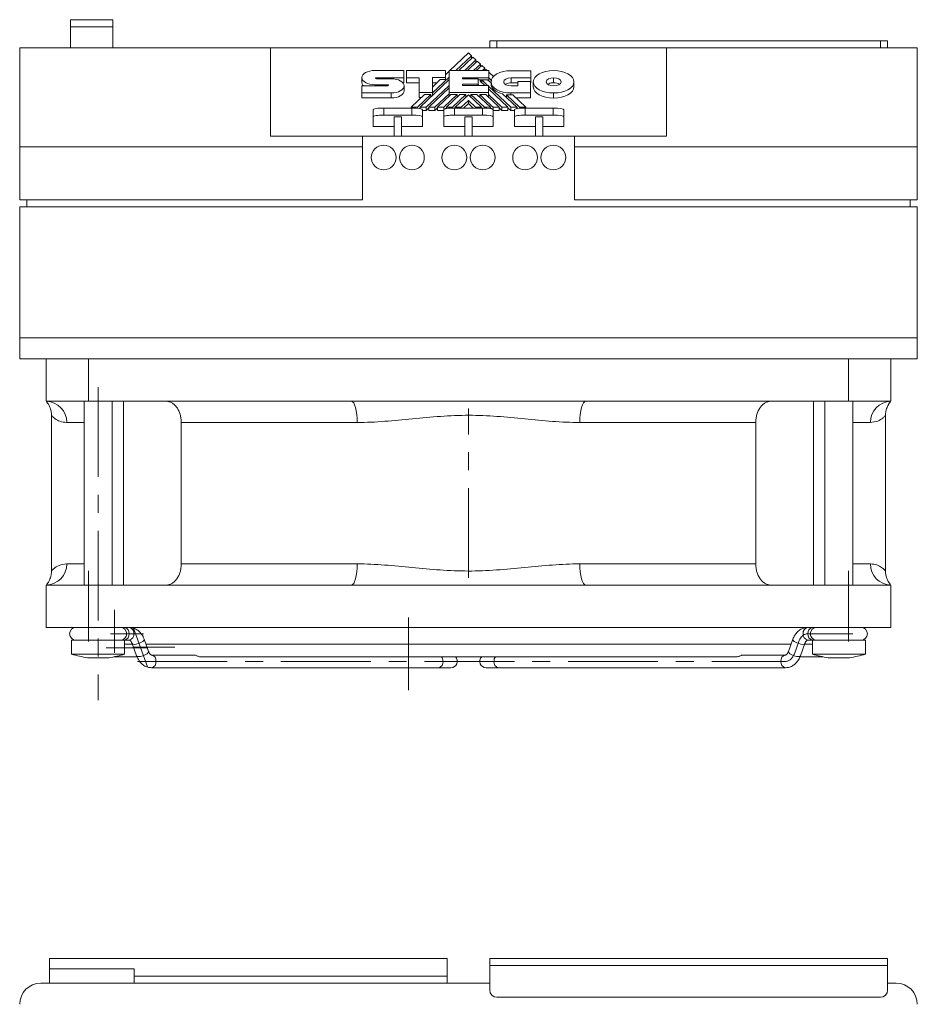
# Model space of a CAD drawing. Header units: millimetres. Extents: x 33 to 567, y 55 to 357.
# Tile 3 of 4: x 238 to 365, y 217 to 357. Entities that reach past the tile are written whole.
import ezdxf

# ---------------------------------------------------------------- set-up
doc = ezdxf.new("R2010")
doc.units = ezdxf.units.MM
doc.linetypes.add('CENTERX2', pattern=[20.32, 12.7, -2.54, 2.54, -2.54])

msp = doc.modelspace()

# ---------------------------------------------------------------- linework, layer by layer
at = {"color": 7, "linetype": 'Continuous', "lineweight": 15}
for p, q in [((251.2, 356.75), (245.2, 356.75)), ((245.2, 355.75), (245.2, 356.75)), ((251.2, 356.75), (251.2, 355.75)), ((245.2, 352.75), (245.2, 355.75)), ((251.2, 355.75), (245.2, 355.75)), ((251.2, 352.75), (251.2, 355.75)), ((238, 352.75), (273.5, 352.75)), ((238, 338.75), (238, 352.75)), ((273.5, 340.25), (273.5, 352.75)), ((273.5, 352.75), (329.5, 352.75)), ((304.5, 352.75), (304.5, 353.75)), ((304.5, 353.75), (305.5, 353.75)), ((305.5, 353.75), (305.5, 352.75)), ((305.5, 353.75), (359.8, 353.75)), ((329.5, 340.25), (329.5, 352.75)), ((329.5, 352.75), (365, 352.75)), ((359.8, 352.75), (359.8, 353.75)), ((359.8, 353.75), (360.8, 353.75)), ((360.8, 353.75), (360.8, 352.75)), ((365, 352.75), (365, 338.75)), ((301.5, 352.06), (298.85, 349.54)), ((299.72, 349.54), (301.94, 351.65)), ((302.13, 351.47), (300.11, 349.54)), ((301.94, 351.65), (301.5, 352.06)), ((301.94, 351.65), (301.94, 351.28)), ((302.56, 351.06), (302.13, 351.47)), ((300.96, 349.54), (302.56, 351.06)), ((302.75, 350.88), (301.35, 349.54)), ((302.21, 349.54), (303.18, 350.47)), ((302.56, 351.06), (302.56, 350.69)), ((303.37, 350.29), (302.59, 349.54)), ((303.18, 350.47), (302.75, 350.88)), ((303.18, 350.47), (303.18, 350.1)), ((303.81, 349.87), (303.37, 350.29)), ((303.46, 349.54), (303.81, 349.87)), ((303.81, 349.87), (303.81, 349.54)), ((286.42, 348.56), (286.42, 347.85)), ((288.23, 349.56), (292.35, 349.56)), ((292.35, 348.54), (288.47, 348.54)), ((288.47, 348.39), (290.56, 348.39)), ((292.35, 349.56), (292.35, 348.54)), ((292.35, 348.54), (292.35, 347.83)), ((292.75, 348.54), (292.75, 349.55)), ((292.75, 349.55), (298.23, 349.55)), ((294.53, 348.54), (292.75, 348.54)), ((292.75, 348.54), (292.75, 347.83)), ((294.53, 346.43), (294.53, 348.54)), ((296.41, 346.39), (298.78, 348.64)), ((298.23, 348.55), (296.41, 348.55)), ((296.41, 348.55), (296.41, 346.43)), ((298.23, 349.55), (298.23, 348.55)), ((298.78, 349.47), (298.23, 348.95)), ((298.23, 348.55), (298.23, 348.27)), ((298.78, 349.54), (304.36, 349.54)), ((298.78, 346.43), (298.78, 349.54)), ((304.36, 348.54), (300.63, 348.54)), ((300.63, 348.54), (300.63, 348.37)), ((300.63, 348.37), (302.85, 348.37)), ((302.85, 348.37), (302.85, 347.61)), ((303.99, 349.69), (303.84, 349.54)), ((304.15, 349.54), (303.99, 349.69)), ((304.36, 349.54), (304.36, 348.54)), ((305.05, 348.69), (304.36, 349.34)), ((304.36, 348.54), (304.36, 348.11)), ((304.36, 348.51), (304.79, 348.1)), ((310.34, 349.53), (307.48, 349.53)), ((307.52, 348.52), (310.34, 348.52)), ((307.52, 348.52), (307.52, 347.81)), ((310.34, 348.52), (310.34, 349.53)), ((310.34, 348.52), (310.34, 347.81)), ((313.54, 348.54), (313.54, 347.83)), ((286.42, 347.39), (290.05, 347.39)), ((286.42, 346.39), (286.42, 347.39)), ((290.05, 347.55), (288.23, 347.55)), ((292.35, 347.83), (292.17, 347.83)), ((292.38, 347.39), (292.38, 346.68)), ((294.53, 347.83), (292.75, 347.83)), ((298.78, 348.27), (294.66, 344.35)), ((295.51, 344.35), (298.78, 347.46)), ((298.78, 347.09), (295.9, 344.35)), ((297.51, 348.27), (296.41, 347.22)), ((297.06, 347.84), (296.41, 347.84)), ((297.51, 348.27), (298.23, 348.27)), ((302.85, 347.61), (300.63, 347.61)), ((300.63, 347.61), (300.63, 347.46)), ((300.63, 347.46), (304.33, 347.46)), ((304.21, 348.25), (302.85, 348.25)), ((302.85, 347.61), (302.85, 347.46)), ((302.85, 347.56), (302.96, 347.46)), ((303.17, 348.06), (303.37, 348.25)), ((303.81, 347.46), (303.17, 348.06)), ((303.37, 348.25), (304.2, 347.46)), ((303.37, 348.25), (303.37, 347.88)), ((304.69, 347.8), (304.21, 348.25)), ((304.33, 347.46), (304.33, 346.43)), ((304.33, 347.33), (307.47, 344.35)), ((307.08, 344.35), (304.33, 346.96)), ((304.69, 347.96), (304.69, 347.68)), ((307.52, 347.81), (308.47, 347.81)), ((308.47, 347.39), (307.52, 347.39)), ((308.47, 347.99), (308.47, 347.39)), ((310.28, 347.99), (308.47, 347.99)), ((310.28, 346.39), (310.28, 347.99)), ((310.28, 347.81), (310.34, 347.81)), ((310.67, 347.96), (310.67, 347.25)), ((316.42, 347.96), (316.42, 347.25)), ((286.42, 346.39), (286.42, 345.68)), ((290.56, 346.39), (286.42, 346.39)), ((290.56, 345.68), (286.42, 345.68)), ((290.56, 346.39), (290.56, 345.68)), ((295.28, 346.15), (293.39, 344.35)), ((294.27, 344.35), (296.15, 346.15)), ((296.41, 346.43), (294.53, 346.43)), ((294.53, 346.43), (294.53, 345.72)), ((294.83, 345.72), (294.53, 345.72)), ((295.28, 346.15), (296.15, 346.15)), ((296.15, 345.78), (296.15, 346.15)), ((296.41, 346.43), (296.41, 346.02)), ((296.75, 344.35), (298.78, 346.28)), ((299.02, 346.15), (297.13, 344.35)), ((297.99, 344.35), (299.88, 346.15)), ((300.27, 346.15), (298.38, 344.35)), ((304.33, 346.43), (298.78, 346.43)), ((298.78, 346.43), (298.78, 345.91)), ((299.88, 346.15), (299.02, 346.15)), ((299.23, 344.35), (301.14, 346.15)), ((299.62, 344.35), (301.49, 346.13)), ((299.88, 345.78), (299.88, 346.15)), ((301.14, 346.15), (300.27, 346.15)), ((301.14, 345.8), (301.14, 346.15)), ((301.49, 346.13), (303.36, 344.35)), ((301.85, 346.15), (301.85, 345.79)), ((301.85, 346.15), (303.75, 344.35)), ((302.7, 346.15), (301.85, 346.15)), ((304.6, 344.35), (302.7, 346.15)), ((303.94, 346.15), (303.09, 346.15)), ((303.09, 346.15), (303.09, 345.78)), ((305.83, 344.35), (303.94, 346.15)), ((304.33, 346.43), (304.33, 345.78)), ((304.33, 346.16), (306.23, 344.35)), ((308.32, 344.35), (306.33, 346.24)), ((306.86, 346.14), (308.74, 344.35)), ((306.86, 345.74), (306.86, 346.14)), ((307.48, 346.39), (310.28, 346.39)), ((307.48, 346.39), (307.48, 346.1)), ((307.48, 346.1), (307.77, 346.1)), ((309.61, 344.35), (307.77, 346.1)), ((308.22, 345.68), (310.28, 345.68)), ((310.28, 346.39), (310.28, 345.68)), ((313.54, 346.38), (313.54, 345.67)), ((289.5, 344.25), (289.5, 343.25)), ((289.5, 344.25), (293.5, 344.25)), ((293.39, 344.35), (294.27, 344.35)), ((293.39, 344.35), (293.39, 344.25)), ((293.5, 343.25), (293.5, 344.25)), ((294.27, 344.35), (294.27, 344.21)), ((294.54, 344.18), (294.66, 344.29)), ((294.66, 344.35), (295.51, 344.35)), ((294.66, 344.35), (294.66, 344.16)), ((295.51, 344.35), (295.51, 343.92)), ((295.51, 343.92), (295.9, 344.3)), ((295.9, 344.35), (296.75, 344.35)), ((295.9, 344.35), (295.9, 343.92)), ((296.75, 344.35), (296.75, 343.92)), ((296.75, 343.92), (297.13, 344.29)), ((297.13, 344.35), (297.99, 344.35)), ((297.13, 344.35), (297.13, 343.92)), ((297.99, 344.35), (297.99, 343.92)), ((298.19, 344.12), (298.38, 344.29)), ((298.38, 344.35), (299.23, 344.35)), ((298.38, 344.35), (298.38, 344.16)), ((299.23, 344.35), (299.23, 344.25)), ((299.5, 344.25), (299.5, 343.25)), ((299.5, 344.25), (303.5, 344.25)), ((299.58, 344.25), (299.62, 344.29)), ((300.47, 344.35), (299.62, 344.35)), ((299.62, 344.35), (299.62, 344.25)), ((301.49, 345.32), (300.47, 344.35)), ((300.47, 344.35), (300.47, 344.25)), ((301.49, 344.89), (300.81, 344.25)), ((302.51, 344.35), (301.49, 345.32)), ((301.49, 345.32), (301.49, 344.89)), ((302.17, 344.25), (301.49, 344.89)), ((303.36, 344.35), (302.51, 344.35)), ((302.51, 344.35), (302.51, 344.25)), ((303.36, 344.35), (303.36, 344.25)), ((303.36, 344.29), (303.41, 344.25)), ((303.5, 343.25), (303.5, 344.25)), ((303.75, 344.35), (303.75, 344.25)), ((303.75, 344.35), (304.6, 344.35)), ((304.6, 344.35), (304.6, 344.17)), ((304.6, 344.29), (304.78, 344.12)), ((304.99, 344.35), (305.83, 344.35)), ((304.99, 344.35), (304.99, 344.02)), ((305.83, 344.35), (305.83, 343.92)), ((305.83, 344.3), (306.23, 343.92)), ((306.23, 344.35), (307.08, 344.35)), ((306.23, 344.35), (306.23, 343.92)), ((307.08, 344.35), (307.08, 343.92)), ((307.08, 344.3), (307.47, 343.92)), ((307.47, 344.35), (308.32, 344.35)), ((307.47, 344.35), (307.47, 343.92)), ((308.32, 344.35), (308.32, 344.15)), ((308.32, 344.32), (308.47, 344.18)), ((308.74, 344.35), (309.61, 344.35)), ((308.74, 344.35), (308.74, 344.21)), ((309.5, 344.25), (309.5, 343.25)), ((309.5, 344.25), (313.5, 344.25)), ((309.61, 344.35), (309.61, 344.25)), ((313.5, 343.25), (313.5, 344.25)), ((288, 342.99), (288, 343.99)), ((288, 341.64), (288, 342.99)), ((293.5, 343.25), (289.5, 343.25)), ((291, 342.99), (292, 342.99)), ((291, 342.99), (291, 340.25)), ((292, 340.25), (292, 342.99)), ((295, 343.99), (295, 342.99)), ((295, 343.92), (295.51, 343.92)), ((295, 341.64), (295, 342.99)), ((295.9, 343.92), (296.75, 343.92)), ((297.13, 343.92), (297.99, 343.92)), ((297.99, 343.92), (298, 343.94)), ((298, 342.99), (298, 343.99)), ((298, 341.64), (298, 342.99)), ((303.5, 343.25), (299.5, 343.25)), ((301, 342.99), (302, 342.99)), ((301, 342.99), (301, 340.25)), ((302, 340.25), (302, 342.99)), ((305, 343.99), (305, 342.99)), ((305, 343.92), (305.83, 343.92)), ((305, 341.64), (305, 342.99)), ((306.23, 343.92), (307.08, 343.92)), ((307.47, 343.92), (308, 343.92)), ((308, 342.99), (308, 343.99)), ((308, 341.64), (308, 342.99)), ((313.5, 343.25), (309.5, 343.25)), ((311, 342.99), (312, 342.99)), ((311, 342.99), (311, 340.25)), ((312, 340.25), (312, 342.99)), ((315, 343.99), (315, 342.99)), ((315, 341.64), (315, 342.99)), ((291, 341.64), (288, 341.64)), ((295, 341.64), (292, 341.64)), ((301, 341.64), (298, 341.64)), ((305, 341.64), (302, 341.64)), ((311, 341.64), (308, 341.64)), ((315, 341.64), (312, 341.64)), ((273.5, 340.25), (286.5, 340.25)), ((286.5, 340.25), (286.5, 338.75)), ((316.5, 340.25), (286.5, 340.25)), ((316.5, 340.25), (329.5, 340.25)), ((316.5, 338.75), (316.5, 340.25)), ((238, 338.75), (238, 331.25)), ((286.5, 338.75), (238, 338.75)), ((286.5, 338.75), (286.5, 331.25)), ((365, 338.75), (316.5, 338.75)), ((316.5, 331.25), (316.5, 338.75)), ((365, 338.75), (365, 331.25)), ((286.5, 331.25), (238, 331.25)), ((365, 330.25), (238, 330.25)), ((238, 330.25), (238, 311.75)), ((239, 330.25), (239, 331.25)), ((365, 331.25), (316.5, 331.25)), ((364, 331.25), (364, 330.25)), ((365, 330.25), (365, 311.75)), ((365, 311.75), (238, 311.75)), ((238, 311.75), (238, 308.75)), ((365, 311.75), (365, 308.75)), ((238, 308.75), (365, 308.75)), ((241.75, 302.75), (241.75, 308.75)), ((247.75, 308.75), (247.75, 302.75)), ((355.25, 302.75), (355.25, 308.75)), ((361.25, 308.75), (361.25, 302.75)), ((247.75, 302.75), (241.75, 302.75)), ((247.1, 302.75), (247.1, 276.75)), ((284.95, 302.75), (247.75, 302.75)), ((251.1, 276.75), (251.1, 302.75)), ((252.71, 276.75), (252.71, 302.75)), ((318.05, 302.75), (284.95, 302.75)), ((355.25, 302.75), (318.05, 302.75)), ((350.29, 276.75), (350.29, 302.75)), ((351.9, 302.75), (351.9, 276.75)), ((361.25, 302.75), (355.25, 302.75)), ((355.9, 276.75), (355.9, 302.75)), ((242.5, 300.76), (242.5, 278.74)), ((285.75, 299.75), (260.86, 299.75)), ((260.86, 279.75), (260.86, 299.75)), ((342.15, 299.75), (317.25, 299.75)), ((342.15, 299.75), (342.15, 279.75)), ((360.5, 278.74), (360.5, 300.76)), ((260.86, 279.75), (285.75, 279.75)), ((317.25, 279.75), (342.15, 279.75)), ((241.75, 270.75), (241.75, 276.75)), ((247.75, 276.75), (241.75, 276.75)), ((247.75, 270.75), (247.75, 276.75)), ((284.95, 276.75), (247.75, 276.75)), ((318.05, 276.75), (284.95, 276.75)), ((355.25, 276.75), (318.05, 276.75)), ((355.25, 270.75), (355.25, 276.75)), ((361.25, 276.75), (355.25, 276.75)), ((361.25, 270.75), (361.25, 276.75)), ((247.75, 270.75), (241.75, 270.75)), ((355.25, 270.75), (247.75, 270.75)), ((361.25, 270.75), (355.25, 270.75)), ((245.35, 268.95), (245.35, 266.95)), ((252.85, 268.95), (245.35, 268.95)), ((252.85, 266.95), (252.85, 268.95)), ((252.85, 268.95), (253.51, 268.95)), ((256.24, 267.35), (255.61, 269.07)), ((347.39, 269.07), (346.76, 267.35)), ((349.49, 268.95), (350.15, 268.95)), ((350.15, 268.95), (350.15, 266.95)), ((357.65, 268.95), (350.15, 268.95)), ((357.65, 266.95), (357.65, 268.95)), ((253.94, 268.4), (252.85, 268.4)), ((253.92, 268.46), (254.55, 266.73)), ((347.15, 268.4), (255.86, 268.4)), ((348.46, 266.73), (349.08, 268.46)), ((350.15, 268.4), (349.06, 268.4)), ((252.85, 266.95), (245.35, 266.95)), ((250.6, 266.44), (247.6, 266.44)), ((251.35, 266.6), (254.53, 266.6)), ((262.65, 266.85), (256.65, 266.85)), ((263.53, 266.6), (339.47, 266.6)), ((346.35, 266.85), (340.35, 266.85)), ((348.44, 266.6), (351.66, 266.6)), ((357.65, 266.95), (350.15, 266.95)), ((355.4, 266.44), (352.4, 266.44)), ((256.65, 265.05), (297.26, 265.05)), ((297.26, 265.05), (299.02, 265.05)), ((303.99, 265.05), (305.74, 265.05)), ((305.74, 265.05), (346.35, 265.05)), ((242.2, 222.42), (242.2, 223.92)), ((298.5, 223.92), (242.2, 223.92)), ((298.5, 221.42), (298.5, 223.92)), ((304.5, 223.92), (360.8, 223.92)), ((304.5, 222.92), (304.5, 223.92)), ((360.8, 223.92), (360.8, 222.92)), ((242.2, 222.42), (242.2, 220.42)), ((242.2, 222.42), (254.2, 222.42)), ((254.2, 222.42), (254.2, 220.42)), ((360.8, 222.92), (304.5, 222.92)), ((304.5, 222.92), (304.5, 219.42)), ((360.8, 222.92), (360.8, 219.42)), ((304.5, 220.42), (241, 220.42)), ((298.5, 221.42), (254.2, 221.42)), ((298.5, 220.42), (298.5, 221.42)), ((362, 220.42), (360.8, 220.42)), ((305.5, 218.42), (359.8, 218.42))]:
    msp.add_line(p, q, dxfattribs=at)
at = {"color": 8, "linetype": 'Continuous', "lineweight": 15}
for p, q in [((288.47, 348.54), (288.47, 348.39)), ((288.23, 347.55), (288.23, 347.39)), ((290.05, 347.55), (290.05, 347.39)), ((247.1, 299.75), (244.64, 299.75)), ((358.36, 299.75), (355.9, 299.75)), ((244.64, 279.75), (247.1, 279.75)), ((355.9, 279.75), (358.36, 279.75))]:
    msp.add_line(p, q, dxfattribs=at)
at = {"color": 7, "linetype": 'CENTERX2', "lineweight": 0}
for p, q in [((249.1, 304.75), (249.1, 260.45)), ((301.5, 277.75), (301.5, 301.75)), ((247.75, 268.75), (247.75, 278.75)), ((355.25, 268.75), (355.25, 278.75)), ((251.42, 267.16), (251.42, 273.23)), ((293.02, 261.88), (293.02, 272.16)), ((254.08, 270.64), (256.07, 265.16)), ((250.84, 269.85), (255.51, 269.85)), ((349.49, 269.85), (350.16, 269.85)), ((351.58, 269.85), (350.16, 269.85)), ((351.58, 269.85), (355.9, 269.85)), ((256.15, 267.85), (250.22, 267.85)), ((254, 267.95), (259.94, 267.95)), ((347.61, 267.04), (348.23, 268.76)), ((254.65, 265.95), (346.35, 265.95))]:
    msp.add_line(p, q, dxfattribs=at)
at = {"color": 7, "linetype": 'Continuous', "lineweight": 15, "flags": 128}
for points in [[(284.95, 302.75), (285.11, 302.69), (285.26, 302.52), (285.39, 302.25), (285.52, 301.87), (285.62, 301.42), (285.69, 300.9), (285.74, 300.34), (285.75, 299.75)], [(317.25, 299.75), (317.27, 300.34), (317.31, 300.9), (317.39, 301.42), (317.49, 301.87), (317.61, 302.25), (317.75, 302.52), (317.9, 302.69), (318.05, 302.75)], [(284.95, 276.75), (285.11, 276.81), (285.26, 276.98), (285.39, 277.26), (285.52, 277.63), (285.62, 278.08), (285.69, 278.6), (285.74, 279.17), (285.75, 279.75)], [(317.25, 279.75), (317.27, 279.17), (317.31, 278.6), (317.39, 278.08), (317.49, 277.63), (317.61, 277.26), (317.75, 276.98), (317.9, 276.81), (318.05, 276.75)]]:
    msp.add_lwpolyline(points, dxfattribs=at)
at = {"color": 8, "linetype": 'Continuous', "lineweight": 15, "flags": 128}
for points in [[(255.4, 268.76), (255.57, 268.92), (255.62, 269.05), (255.61, 269.07)], [(347.6, 268.76), (347.43, 268.92), (347.38, 269.05), (347.39, 269.07)], [(253.92, 268.46), (254, 268.38), (254.2, 268.35), (254.49, 268.38), (254.82, 268.47), (255.14, 268.61), (255.4, 268.76)], [(349.08, 268.45), (349, 268.38), (348.8, 268.35), (348.51, 268.38), (348.19, 268.47), (347.86, 268.61), (347.6, 268.76)], [(254.55, 266.73), (254.63, 266.66), (254.83, 266.63), (255.11, 266.66), (255.44, 266.75), (255.76, 266.88), (256.03, 267.04)], [(256.03, 267.04), (256.2, 267.2), (256.24, 267.33), (256.24, 267.35)], [(346.97, 267.04), (346.8, 267.2), (346.76, 267.33), (346.76, 267.35)], [(348.46, 266.73), (348.38, 266.66), (348.18, 266.63), (347.89, 266.66), (347.56, 266.75), (347.24, 266.88), (346.97, 267.04)]]:
    msp.add_lwpolyline(points, dxfattribs=at)
at = {"color": 7, "linetype": 'Continuous', "lineweight": 15}
for centre in [(289.5, 337.25), (293.5, 337.25), (299.5, 337.25), (303.5, 337.25), (309.5, 337.25), (313.5, 337.25)]:
    msp.add_circle(centre, 1.75, dxfattribs=at)
for centre, radius, start, end in [((241.7, 299.8), 2.95, 358.9608, 88.9217), ((361.31, 299.8), 2.95, 91.0783, 181.0391), ((241.7, 279.7), 2.95, 271.0784, 1.0391), ((361.31, 279.7), 2.95, 178.9609, 268.9216), ((245.95, 269.85), 0.9, 90, 270), ((252.25, 269.85), 0.9, 270, 90), ((350.75, 269.85), 0.9, 90, 180), ((357.05, 269.85), 0.9, 270, 90), ((350.75, 269.85), 0.9, 180, 270), ((299.02, 265.95), 0.9, 270, 46.2291), ((303.99, 265.95), 0.9, 133.7709, 270), ((241, 217.42), 3, 90, 180), ((362, 217.42), 3, 0, 90), ((305.5, 219.42), 1, 180, 270), ((359.8, 219.42), 1, 270, 0)]:
    msp.add_arc(centre, radius, start, end, dxfattribs=at)
at = {"color": 8, "linetype": 'Continuous', "lineweight": 15}
for centre, radius, start, end in [((252.68, 269.96), 0.803, 351.9507, 78.5781), ((253.35, 269.96), 0.803, 351.9507, 78.5781), ((349.65, 269.96), 0.803, 101.4214, 188.0503), ((350.32, 269.96), 0.803, 101.4219, 188.0491), ((252.68, 269.74), 0.803, 281.4217, 8.0495), ((253.35, 269.74), 0.803, 281.4217, 8.0495), ((349.65, 269.74), 0.803, 171.9496, 258.5788), ((350.32, 269.74), 0.803, 171.9507, 258.5783), ((256.49, 266.06), 0.803, 351.9509, 78.5779), ((296.83, 265.99), 1.06, 358.1766, 35.4136), ((306.17, 265.99), 1.06, 144.582, 181.8284), ((346.51, 266.06), 0.803, 101.4223, 188.0494), ((256.49, 265.84), 0.803, 281.4245, 8.0492), ((297.1, 265.84), 0.803, 281.4215, 8.0495), ((305.9, 265.84), 0.803, 171.9501, 258.5782), ((346.51, 265.84), 0.803, 171.9515, 258.5674)]:
    msp.add_arc(centre, radius, start, end, dxfattribs=at)
at = {"color": 7, "linetype": 'Continuous', "lineweight": 15}
for centre, major_axis, ratio, start_param, end_param in [((289.5, 343.99), (1.5, 0), 0.176327, 1.570796, 3.141593), ((293.5, 343.99), (1.5, 0), 0.176327, 0, 1.570796), ((299.5, 343.99), (1.5, 0), 0.176327, 1.570796, 3.141593), ((303.5, 343.99), (1.5, 0), 0.176327, 0, 1.570796), ((309.5, 343.99), (1.5, 0), 0.176327, 1.570796, 3.141593), ((313.5, 343.99), (1.5, 0), 0.176327, 0, 1.570796), ((289.5, 342.99), (1.5, 0), 0.176327, 1.570796, 3.141593), ((293.5, 342.99), (1.5, 0), 0.176327, 0, 1.570796), ((299.5, 342.99), (1.5, 0), 0.176327, 1.570796, 3.141593), ((303.5, 342.99), (1.5, 0), 0.176327, 0, 1.570796), ((309.5, 342.99), (1.5, 0), 0.176327, 1.570796, 3.141593), ((313.5, 342.99), (1.5, 0), 0.176327, 0, 1.570796), ((262.21, 282.88), (37.09, 0), 0.482188, 4.240514, 4.307519), ((235.99, 282.88), (-37.09, 0), 0.482188, 1.975667, 2.042672), ((367.01, 282.88), (37.09, 0), 0.482188, 4.240514, 4.307519), ((340.79, 282.88), (-37.09, 0), 0.482188, 1.975667, 2.042672)]:
    msp.add_ellipse(centre, major_axis=major_axis, ratio=ratio, start_param=start_param, end_param=end_param, dxfattribs=at)
at = {"color": 7, "linetype": 'CENTERX2', "lineweight": 0}
for centre, major_axis, start_param, end_param in [((349.49, 267.85), (0, -2), 3.141593, 4.238527), ((349.49, 267.85), (0, 2), 0, 1.096935), ((346.35, 267.95), (0, 2), 3.141593, 4.238527), ((346.35, 267.95), (0, -2), 0, 1.096935)]:
    msp.add_ellipse(centre, major_axis=major_axis, ratio=0.707107, start_param=start_param, end_param=end_param, dxfattribs=at)
at = {"color": 7, "linetype": 'Continuous', "lineweight": 15}
for points in [[(286.42, 348.56), (286.42, 349.11), (287.23, 349.56), (288.23, 349.56)], [(288.23, 347.55), (287.23, 347.55), (286.42, 348), (286.42, 348.56)], [(288.47, 348.54), (288.41, 348.54), (288.36, 348.51), (288.36, 348.47)], [(288.36, 348.47), (288.36, 348.43), (288.41, 348.39), (288.47, 348.39)], [(290.56, 348.39), (291.57, 348.39), (292.38, 347.94), (292.38, 347.39)], [(307.48, 349.53), (305.94, 349.53), (304.69, 348.83), (304.69, 347.96)], [(306.48, 347.96), (306.48, 348.27), (306.95, 348.52), (307.52, 348.52)], [(310.67, 347.96), (310.67, 348.83), (311.95, 349.54), (313.54, 349.54)], [(312.49, 347.96), (312.49, 348.28), (312.96, 348.54), (313.54, 348.54)], [(313.54, 349.54), (315.13, 349.54), (316.42, 348.83), (316.42, 347.96)], [(313.54, 348.54), (314.12, 348.54), (314.59, 348.28), (314.59, 347.96)], [(290.17, 347.47), (290.17, 347.52), (290.11, 347.55), (290.05, 347.55)], [(290.05, 347.39), (290.11, 347.39), (290.17, 347.43), (290.17, 347.47)], [(292.38, 347.39), (292.38, 346.84), (291.57, 346.39), (290.56, 346.39)], [(304.69, 347.96), (304.69, 347.09), (305.94, 346.39), (307.48, 346.39)], [(304.69, 347.68), (304.69, 347.04), (305.36, 346.49), (306.33, 346.24)], [(307.52, 347.39), (306.95, 347.39), (306.48, 347.64), (306.48, 347.96)], [(313.54, 346.38), (311.95, 346.38), (310.67, 347.09), (310.67, 347.96)], [(313.54, 345.67), (311.95, 345.67), (310.67, 346.38), (310.67, 347.25)], [(313.54, 347.38), (312.96, 347.38), (312.49, 347.64), (312.49, 347.96)], [(316.42, 347.96), (316.42, 347.09), (315.13, 346.38), (313.54, 346.38)], [(314.59, 347.96), (314.59, 347.64), (314.12, 347.38), (313.54, 347.38)], [(316.42, 347.25), (316.42, 346.38), (315.13, 345.67), (313.54, 345.67)], [(292.38, 346.68), (292.38, 346.13), (291.57, 345.68), (290.56, 345.68)], [(303.09, 346.15), (303.56, 345.7), (304.19, 345.1), (304.99, 344.35)], [(306.86, 346.14), (307.06, 346.11), (307.26, 346.1), (307.48, 346.1)]]:
    msp.add_open_spline(points, degree=3, dxfattribs=at)
for points, knots in [([(286.64, 347.39), (286.6, 347.43), (286.44, 347.56), (286.43, 347.72), (286.42, 347.85)], [0, 0, 0, 0, 0.264307, 1, 1, 1, 1]), ([(306.73, 347.59), (306.77, 347.62), (306.87, 347.71), (307.16, 347.79), (307.4, 347.81), (307.52, 347.81)], [0, 0, 0, 0, 0.2259517, 0.6059097, 1, 1, 1, 1]), ([(312.72, 347.59), (312.77, 347.63), (312.88, 347.72), (313.18, 347.81), (313.42, 347.82), (313.54, 347.83)], [0, 0, 0, 0, 0.2430963, 0.6149545, 1, 1, 1, 1]), ([(313.54, 347.83), (313.7, 347.82), (314, 347.79), (314.28, 347.69), (314.36, 347.62), (314.36, 347.62)], [0, 0, 0, 0, 0.502126, 0.987991, 1, 1, 1, 1]), ([(241.81, 302.67), (241.82, 302.66), (241.84, 302.64), (241.89, 302.57), (241.98, 302.46), (242.11, 302.26), (242.25, 301.99), (242.4, 301.58), (242.5, 301.16), (242.49, 300.86), (242.48, 300.76)], [0, 0, 0, 0, 0.168341, 0.346152, 0.479064, 0.546619, 0.641194, 0.746699, 0.916877, 1, 1, 1, 1]), ([(241.87, 302.69), (241.88, 302.69), (241.93, 302.69), (241.93, 302.69), (241.93, 302.69)], [0, 0, 0, 0, 0.169633, 1, 1, 1, 1]), ([(260.86, 299.75), (260.86, 299.95), (260.84, 300.14), (260.79, 300.53), (260.75, 300.72), (260.64, 301.08), (260.58, 301.25), (260.42, 301.58), (260.33, 301.74), (260.14, 302.01), (260.03, 302.14), (259.8, 302.36), (259.67, 302.45), (259.42, 302.6), (259.28, 302.66), (259.01, 302.73), (258.87, 302.75), (258.73, 302.75)], [0, 0, 0, 0, 0.125, 0.125, 0.25, 0.25, 0.375, 0.375, 0.5, 0.5, 0.625, 0.625, 0.75, 0.75, 0.875, 0.875, 1, 1, 1, 1]), ([(344.27, 302.75), (344.13, 302.75), (343.99, 302.73), (343.72, 302.66), (343.58, 302.6), (343.33, 302.45), (343.2, 302.35), (342.97, 302.14), (342.87, 302.01), (342.67, 301.73), (342.58, 301.58), (342.43, 301.26), (342.36, 301.08), (342.25, 300.72), (342.21, 300.53), (342.16, 300.15), (342.15, 299.95), (342.15, 299.75)], [0, 0, 0, 0, 0.125, 0.125, 0.25, 0.25, 0.375, 0.375, 0.5, 0.5, 0.625, 0.625, 0.75, 0.75, 0.875, 0.875, 1, 1, 1, 1]), ([(360.51, 300.76), (360.5, 300.78), (360.49, 300.96), (360.54, 301.29), (360.64, 301.7), (360.77, 302.02), (360.9, 302.26), (360.98, 302.4), (361.05, 302.5), (361.11, 302.58), (361.16, 302.64), (361.18, 302.66), (361.19, 302.67)], [0, 0, 0, 0, 0.0188202, 0.1583084, 0.2818427, 0.3863094, 0.4674496, 0.5289652, 0.5894028, 0.6808028, 0.8338399, 1, 1, 1, 1]), ([(361.08, 302.69), (361.07, 302.69), (361.06, 302.69), (361.11, 302.69), (361.13, 302.69)], [0, 0, 0, 0, 0.6209591, 1, 1, 1, 1]), ([(242.51, 300.76), (242.5, 300.76), (242.5, 300.77), (242.5, 300.77), (242.5, 300.77)], [0, 0, 0, 0, 0.976509, 1, 1, 1, 1]), ([(317.25, 299.75), (315.96, 299.75), (314.67, 299.82), (312.08, 300.01), (310.78, 300.14), (308.16, 300.39), (306.85, 300.52), (304.21, 300.71), (302.89, 300.77), (300.21, 300.77), (298.87, 300.71), (296.22, 300.53), (294.89, 300.4), (292.25, 300.14), (290.94, 300.02), (288.34, 299.82), (287.04, 299.75), (285.75, 299.75)], [0, 0, 0, 0, 0.125, 0.125, 0.25, 0.25, 0.375, 0.375, 0.5, 0.5, 0.625, 0.625, 0.75, 0.75, 0.875, 0.875, 1, 1, 1, 1]), ([(242.5, 278.74), (242.5, 278.72), (242.51, 278.54), (242.46, 278.22), (242.36, 277.81), (242.23, 277.48), (242.11, 277.25), (242.02, 277.1), (241.95, 277.01), (241.89, 276.93), (241.84, 276.87), (241.83, 276.84), (241.82, 276.83)], [0, 0, 0, 0, 0.0183598, 0.1579134, 0.2815065, 0.3860215, 0.4671988, 0.5287434, 0.5892096, 0.680652, 0.8337609, 1, 1, 1, 1]), ([(258.73, 276.75), (258.87, 276.75), (259.01, 276.77), (259.28, 276.85), (259.42, 276.9), (259.67, 277.05), (259.8, 277.15), (260.03, 277.37), (260.13, 277.49), (260.33, 277.77), (260.42, 277.92), (260.57, 278.25), (260.64, 278.42), (260.75, 278.78), (260.79, 278.97), (260.84, 279.35), (260.86, 279.55), (260.86, 279.75)], [0, 0, 0, 0, 0.125, 0.125, 0.25, 0.25, 0.375, 0.375, 0.5, 0.5, 0.625, 0.625, 0.75, 0.75, 0.875, 0.875, 1, 1, 1, 1]), ([(285.75, 279.75), (287.04, 279.75), (288.33, 279.68), (290.93, 279.49), (292.23, 279.36), (294.84, 279.11), (296.15, 278.98), (298.8, 278.79), (300.13, 278.74), (302.8, 278.73), (304.13, 278.79), (306.79, 278.98), (308.12, 279.1), (310.75, 279.36), (312.06, 279.49), (314.66, 279.68), (315.96, 279.75), (317.25, 279.75)], [0, 0, 0, 0, 0.125, 0.125, 0.25, 0.25, 0.375, 0.375, 0.5, 0.5, 0.625, 0.625, 0.75, 0.75, 0.875, 0.875, 1, 1, 1, 1]), ([(342.15, 279.75), (342.15, 279.55), (342.16, 279.36), (342.21, 278.97), (342.25, 278.78), (342.36, 278.42), (342.43, 278.25), (342.58, 277.92), (342.67, 277.77), (342.87, 277.49), (342.97, 277.37), (343.2, 277.15), (343.33, 277.05), (343.58, 276.9), (343.72, 276.85), (343.99, 276.77), (344.13, 276.75), (344.27, 276.75)], [0, 0, 0, 0, 0.125, 0.125, 0.25, 0.25, 0.375, 0.375, 0.5, 0.5, 0.625, 0.625, 0.75, 0.75, 0.875, 0.875, 1, 1, 1, 1]), ([(361.19, 276.83), (361.18, 276.84), (361.16, 276.86), (361.11, 276.93), (361.03, 277.04), (360.89, 277.25), (360.75, 277.51), (360.6, 277.92), (360.5, 278.34), (360.52, 278.64), (360.52, 278.74)], [0, 0, 0, 0, 0.16842, 0.346315, 0.479289, 0.546875, 0.641494, 0.747049, 0.917307, 1, 1, 1, 1]), ([(241.92, 276.81), (241.93, 276.81), (241.94, 276.81), (241.89, 276.82), (241.87, 276.82)], [0, 0, 0, 0, 0.620988, 1, 1, 1, 1]), ([(361.13, 276.81), (361.12, 276.81), (361.07, 276.81), (361.07, 276.81), (361.07, 276.82)], [0, 0, 0, 0, 0.169658, 1, 1, 1, 1]), ([(255.61, 269.07), (255.56, 269.2), (255.42, 269.55), (255.08, 270.04), (254.6, 270.45), (254.07, 270.7), (253.69, 270.74), (253.51, 270.75)], [0, 0, 0, 0, 0.136601, 0.380117, 0.594985, 0.802422, 1, 1, 1, 1]), ([(349.49, 270.75), (349.35, 270.74), (349.01, 270.72), (348.51, 270.51), (348.03, 270.14), (347.64, 269.66), (347.47, 269.26), (347.39, 269.07)], [0, 0, 0, 0, 0.153142, 0.364356, 0.5759, 0.794469, 1, 1, 1, 1]), ([(253.51, 268.95), (253.52, 268.95), (253.54, 268.95), (253.61, 268.92), (253.77, 268.77), (253.87, 268.58), (253.92, 268.47), (253.92, 268.46)], [0, 0, 0, 0, 0.151039, 0.458635, 0.719689, 0.967851, 1, 1, 1, 1]), ([(349.08, 268.46), (349.1, 268.51), (349.17, 268.67), (349.3, 268.85), (349.44, 268.95), (349.48, 268.95), (349.49, 268.95)], [0, 0, 0, 0, 0.1428281, 0.3989386, 0.6639635, 1, 1, 1, 1]), ([(254.55, 266.73), (254.6, 266.6), (254.74, 266.25), (255.08, 265.77), (255.56, 265.35), (256.09, 265.1), (256.47, 265.07), (256.65, 265.05)], [0, 0, 0, 0, 0.1366, 0.380118, 0.594985, 0.802423, 1, 1, 1, 1]), ([(256.65, 266.85), (256.64, 266.85), (256.62, 266.85), (256.55, 266.88), (256.39, 267.03), (256.29, 267.22), (256.24, 267.33), (256.24, 267.35)], [0, 0, 0, 0, 0.151038, 0.458638, 0.719691, 0.967849, 1, 1, 1, 1]), ([(263.6, 266.61), (263.59, 266.61), (263.54, 266.59), (263.42, 266.61), (263.25, 266.66), (263.06, 266.74), (262.88, 266.81), (262.74, 266.85), (262.67, 266.85), (262.65, 266.85)], [0, 0, 0, 0, 0.037288, 0.216533, 0.400277, 0.578511, 0.748406, 0.918915, 1, 1, 1, 1]), ([(340.35, 266.85), (340.34, 266.85), (340.28, 266.85), (340.15, 266.82), (339.97, 266.75), (339.78, 266.67), (339.61, 266.61), (339.51, 266.61), (339.47, 266.6)], [0, 0, 0, 0, 0.050195, 0.249056, 0.445502, 0.633162, 0.818208, 1, 1, 1, 1]), ([(346.76, 267.35), (346.74, 267.29), (346.68, 267.13), (346.54, 266.95), (346.4, 266.85), (346.37, 266.85), (346.35, 266.85)], [0, 0, 0, 0, 0.142832, 0.39894, 0.66396, 1, 1, 1, 1]), ([(346.35, 265.05), (346.49, 265.06), (346.83, 265.08), (347.34, 265.29), (347.82, 265.66), (348.21, 266.15), (348.37, 266.54), (348.46, 266.73)], [0, 0, 0, 0, 0.153141, 0.364355, 0.5759, 0.79447, 1, 1, 1, 1])]:
    msp.add_open_spline(points, degree=3, knots=knots, dxfattribs=at)
at = {"color": 8, "linetype": 'Continuous', "lineweight": 15}
for points, knots in [([(244.64, 299.75), (244.31, 299.79), (243.64, 299.87), (242.99, 300.28), (242.57, 300.67), (242.53, 300.73), (242.51, 300.76)], [0, 0, 0, 0, 0.251431, 0.50307, 0.759434, 1, 1, 1, 1]), ([(360.49, 300.76), (360.5, 300.76), (360.53, 300.81), (360.41, 300.65), (360.1, 300.36), (359.48, 299.9), (358.73, 299.8), (358.36, 299.75)], [0, 0, 0, 0, 0.015604, 0.221989, 0.429531, 0.713759, 1, 1, 1, 1]), ([(242.51, 278.74), (242.52, 278.76), (242.55, 278.8), (242.88, 279.13), (243.49, 279.59), (244.26, 279.7), (244.64, 279.75)], [0, 0, 0, 0, 0.197806, 0.412565, 0.705208, 1, 1, 1, 1]), ([(358.36, 279.75), (358.68, 279.72), (359.33, 279.64), (359.98, 279.24), (360.38, 278.89), (360.53, 278.7), (360.5, 278.74), (360.49, 278.74)], [0, 0, 0, 0, 0.243814, 0.48782, 0.736192, 0.984397, 1, 1, 1, 1])]:
    msp.add_open_spline(points, degree=3, knots=knots, dxfattribs=at)

doc.saveas('drawing.dxf')
